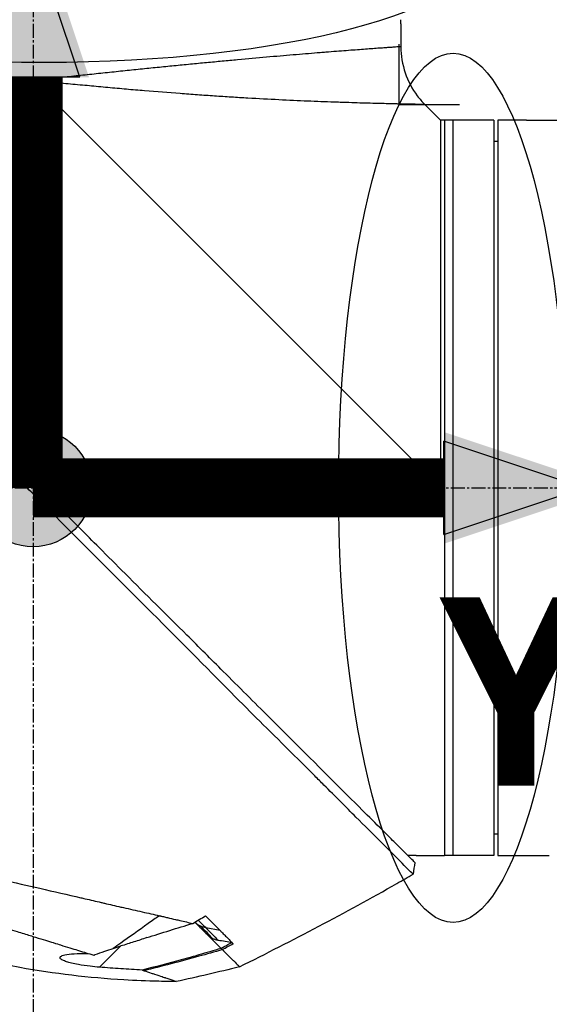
# Model space of a CAD drawing. Header units: millimetres. Extents: x 0 to 5219, y 0 to 2970.
# Tile 155 of 233: x 1890 to 1954, y 2058 to 2178. Entities that reach past the tile are written whole.
import ezdxf

# ---------------------------------------------------------------- set-up
doc = ezdxf.new("R2010")
doc.units = ezdxf.units.MM
doc.header["$LTSCALE"] = 0.2
doc.linetypes.add('CENTER2', pattern=[1.125, 0.75, -0.125, 0.125, -0.125])
for name, color, linetype in [('02_Center Line', 1, 'CENTER2'), ('07_Special Line2', 76, 'Continuous'), ('12_Before Rev.Num.', 5, 'Continuous'), ('13_After Rev.Num.', 6, 'Continuous')]:
    doc.layers.add(name, color=color, linetype=linetype)
doc.layers.add('14_Mark', color=7, linetype='Continuous', true_color=0xe03c31)
doc.styles.add('Rainbow-5.0 Style', font='malgunsl.ttf')
doc.dimstyles.new('Rainbow-5.0 Style$0', dxfattribs={"dimtxt": 4, "dimasz": 3, "dimexe": 2, "dimexo": 1, "dimgap": 0.8, "dimtad": 1, "dimzin": 9, "dimdsep": 46, "dimtxsty": 'Rainbow-5.0 Style', "dimcen": 0, "dimclrd": 251, "dimclre": 251, "dimclrt": 256, "dimadec": 1, "dimazin": 0, "dimtp": 0.1, "dimtm": 0.1, "dimtfac": 0.61, "dimtmove": 0, "dimatfit": 3, "dimfxl": 1, "dimlwd": -1, "dimlwe": -1, "dimarcsym": 1})

# ---------------------------------------------------------------- blocks, each defined once
blk = doc.blocks.new('A$C7b354fd2')
for p, q in [((-111.25, 1436.65), (-111.25, 1433.84)), ((-156.25, 1429.7), (-156.25, 1380.73)), ((-106.4, 1379.85), (-156.25, 1429.7)), ((-106.4, 1424.85), (-108.32, 1426.77)), ((-99.9, 1424.85), (-106.4, 1424.85)), ((-105.9, 1424.85), (-105.9, 1334.85)), ((-104.9, 1424.85), (-104.9, 1334.85)), ((-99.9, 1424.85), (-99.9, 1334.85)), ((-99.4, 1424.85), (-99.4, 1334.85)), ((-96.4, 1424.85), (-99.4, 1424.85)), ((-95.9, 1424.85), (-84.98, 1424.85)), ((-99.4, 1422.24), (-99.9, 1422.25)), ((-155.37, 1379.85), (-106.4, 1379.85)), ((-99.4, 1337.46), (-99.9, 1337.45)), ((-109.4, 1334.85), (-110.4, 1334.85)), ((-109.56, 1334.01), (-109.56, 1334.01)), ((-108.9, 1334.85), (-105.9, 1334.85)), ((-99.9, 1334.85), (-105.9, 1334.85)), ((-99.4, 1334.85), (-96.4, 1334.85)), ((-95.9, 1334.85), (-93.09, 1334.85)), ((-155.92, 1330.95), (-155.93, 1330.95)), ((-151.36, 1329.9), (-151.36, 1329.9)), ((-133.37, 1325.68), (-135.1, 1326)), ((-134.98, 1325.22), (-134.98, 1325.22)), ((-134.76, 1325), (-133.25, 1323.49)), ((-133.88, 1324.77), (-133.88, 1324.77)), ((-145.51, 1323.78), (-148.11, 1321.18)), ((-133.15, 1323.39), (-133.15, 1323.39))]:
    blk.add_line(p, q)
for centre, major_axis, ratio, start_param, end_param in [((-304.98, 1672.68), (-370.15, -133.4), 0.996605, 1.739605, 1.745413), ((-168.2, 1413.55), (-175.69, -92.5), 0.499327, 1.51993, 1.629791), ((-97.34, 1357.37), (-100.29, -70.55), 0.00513, 5.157056, 5.172107), ((-1566.99, 3730.47), (2724.79, -633.85), 0.999787, 5.477557, 5.478207), ((-143.07, 1325.88), (-6.87, -4.86), 0.000021, 5.078449, 5.228203), ((-159.24, 1350.41), (28.2, -29.05), 0.006602, 5.89112, 5.905046), ((-560.84, 2107.32), (-783.25, -429.06), 1, 1.569107, 1.570796)]:
    blk.add_ellipse(centre, major_axis=major_axis, ratio=ratio, start_param=start_param, end_param=end_param)
for points, knots in [([(-111.25, 1436.65), (-111.25, 1436.65), (-111.25, 1436.66), (-111.25, 1436.71), (-111.25, 1436.75), (-111.25, 1436.84), (-111.25, 1436.9), (-111.25, 1437.02), (-111.25, 1437.09), (-111.25, 1437.15)], [-0.075338, -0.075338, -0.075338, -0.075338, -0.0565035, -0.0565035, -0.037669, -0.037669, -0.0188345, -0.0188345, 0, 0, 0, 0]), ([(-111.25, 1433.84), (-111.25, 1433.84), (-111.25, 1433.84), (-111.26, 1433.84), (-111.27, 1433.84), (-111.29, 1433.84), (-111.3, 1433.84), (-111.34, 1433.84), (-111.4, 1433.83), (-111.47, 1433.83), (-111.54, 1433.82), (-111.63, 1433.82), (-111.74, 1433.81), (-111.84, 1433.8), (-111.97, 1433.79), (-112.11, 1433.78), (-112.26, 1433.77), (-112.42, 1433.76), (-112.59, 1433.75), (-112.77, 1433.74), (-112.97, 1433.72), (-113.19, 1433.71), (-113.29, 1433.7), (-113.4, 1433.69), (-113.52, 1433.68), (-113.52, 1433.68), (-113.52, 1433.68), (-113.52, 1433.68), (-113.64, 1433.67), (-113.76, 1433.67), (-113.88, 1433.66), (-113.88, 1433.66), (-113.88, 1433.66), (-113.88, 1433.66), (-114.13, 1433.64), (-114.4, 1433.62), (-114.68, 1433.6), (-114.68, 1433.6), (-114.68, 1433.6), (-114.69, 1433.6), (-114.97, 1433.58), (-115.26, 1433.56), (-115.58, 1433.53), (-115.58, 1433.53), (-115.58, 1433.53), (-115.58, 1433.53), (-115.89, 1433.51), (-116.22, 1433.49), (-116.56, 1433.46), (-116.57, 1433.46), (-116.57, 1433.46), (-116.57, 1433.46), (-116.92, 1433.43), (-117.27, 1433.41), (-117.65, 1433.38), (-117.65, 1433.38), (-117.65, 1433.38), (-117.66, 1433.38), (-118.03, 1433.35), (-118.42, 1433.32), (-118.83, 1433.29), (-118.83, 1433.29), (-118.83, 1433.29), (-118.84, 1433.29), (-119.24, 1433.26), (-119.66, 1433.22), (-120.1, 1433.19), (-120.1, 1433.19), (-120.11, 1433.19), (-120.11, 1433.19), (-120.33, 1433.17), (-120.55, 1433.15), (-120.77, 1433.13), (-121, 1433.12), (-121.23, 1433.1), (-121.47, 1433.08), (-121.47, 1433.08), (-121.47, 1433.08), (-121.48, 1433.08), (-121.94, 1433.04), (-122.42, 1433), (-122.91, 1432.96), (-122.92, 1432.96), (-122.92, 1432.96), (-122.93, 1432.96), (-123.42, 1432.92), (-123.92, 1432.88), (-124.43, 1432.83), (-124.44, 1432.83), (-124.44, 1432.83), (-124.45, 1432.83), (-125.48, 1432.75), (-126.56, 1432.65), (-127.69, 1432.55), (-127.69, 1432.55), (-127.7, 1432.55), (-127.7, 1432.55), (-128.83, 1432.45), (-130.01, 1432.35), (-131.23, 1432.24), (-131.24, 1432.24), (-131.24, 1432.23), (-131.25, 1432.23), (-131.86, 1432.18), (-132.48, 1432.12), (-133.11, 1432.06), (-133.11, 1432.06), (-133.12, 1432.06), (-133.12, 1432.06), (-133.75, 1432), (-134.39, 1431.94), (-135.03, 1431.88), (-135.04, 1431.88), (-135.04, 1431.88), (-135.05, 1431.88), (-135.69, 1431.82), (-136.34, 1431.75), (-136.99, 1431.69), (-137, 1431.69), (-137.01, 1431.69), (-137.01, 1431.69), (-137.67, 1431.62), (-138.33, 1431.56), (-139, 1431.49), (-139.01, 1431.49), (-139.01, 1431.49), (-139.02, 1431.49), (-139.69, 1431.43), (-140.36, 1431.36), (-141.05, 1431.29), (-141.05, 1431.29), (-141.06, 1431.29), (-141.06, 1431.29), (-141.74, 1431.22), (-142.44, 1431.15), (-143.13, 1431.08), (-143.14, 1431.08), (-143.14, 1431.08), (-143.15, 1431.08), (-143.84, 1431), (-144.55, 1430.93), (-145.26, 1430.86), (-145.26, 1430.86), (-145.27, 1430.86), (-145.27, 1430.86), (-145.99, 1430.78), (-146.71, 1430.71), (-147.44, 1430.63), (-148.16, 1430.56), (-148.89, 1430.48), (-149.62, 1430.4), (-150.35, 1430.33), (-151.09, 1430.25), (-151.82, 1430.17), (-152.19, 1430.13), (-152.56, 1430.09), (-152.93, 1430.05), (-153.3, 1430.01), (-153.66, 1429.97), (-154.03, 1429.93), (-154.4, 1429.9), (-154.77, 1429.86), (-155.14, 1429.82), (-155.33, 1429.8), (-155.51, 1429.78), (-155.7, 1429.76), (-155.88, 1429.74), (-156.07, 1429.72), (-156.25, 1429.7)], [0.07060728, 0.07060728, 0.07060728, 0.07060728, 0.07170361, 0.07170361, 0.07170361, 0.07280828, 0.07280828, 0.07280828, 0.07501635, 0.07501635, 0.07501635, 0.07721945, 0.07721945, 0.07721945, 0.07943249, 0.07943249, 0.07943249, 0.08163213, 0.08163213, 0.08163213, 0.08384862, 0.08384862, 0.08384862, 0.08494202, 0.08494202, 0.08494202, 0.08495266, 0.08495266, 0.08495266, 0.08604529, 0.08604529, 0.08604529, 0.08605669, 0.08605669, 0.08605669, 0.08825193, 0.08825193, 0.08825193, 0.08826476, 0.08826476, 0.08826476, 0.09045866, 0.09045866, 0.09045866, 0.09047283, 0.09047283, 0.09047283, 0.09266548, 0.09266548, 0.09266548, 0.0926809, 0.0926809, 0.0926809, 0.09487241, 0.09487241, 0.09487241, 0.09488896, 0.09488896, 0.09488896, 0.09707944, 0.09707944, 0.09707944, 0.09709703, 0.09709703, 0.09709703, 0.0992866, 0.0992866, 0.0992866, 0.0993051, 0.0993051, 0.0993051, 0.10038972, 0.10038972, 0.10038972, 0.10149384, 0.10149384, 0.10149384, 0.10151317, 0.10151317, 0.10151317, 0.10370128, 0.10370128, 0.10370128, 0.10372124, 0.10372124, 0.10372124, 0.10590889, 0.10590889, 0.10590889, 0.10592931, 0.10592931, 0.10592931, 0.11032469, 0.11032469, 0.11032469, 0.11034544, 0.11034544, 0.11034544, 0.11474132, 0.11474132, 0.11474132, 0.11476158, 0.11476158, 0.11476158, 0.11694994, 0.11694994, 0.11694994, 0.11696965, 0.11696965, 0.11696965, 0.11915879, 0.11915879, 0.11915879, 0.11917771, 0.11917771, 0.11917771, 0.12136786, 0.12136786, 0.12136786, 0.12138578, 0.12138578, 0.12138578, 0.12357717, 0.12357717, 0.12357717, 0.12359385, 0.12359385, 0.12359385, 0.12578671, 0.12578671, 0.12578671, 0.12580192, 0.12580192, 0.12580192, 0.12799646, 0.12799646, 0.12799646, 0.12800999, 0.12800999, 0.12800999, 0.13020641, 0.13020641, 0.13020641, 0.13021805, 0.13021805, 0.13021805, 0.13242612, 0.13242612, 0.13242612, 0.13463419, 0.13463419, 0.13463419, 0.13684226, 0.13684226, 0.13684226, 0.13794629, 0.13794629, 0.13794629, 0.13905033, 0.13905033, 0.13905033, 0.14015436, 0.14015436, 0.14015436, 0.14070638, 0.14070638, 0.14070638, 0.1412584, 0.1412584, 0.1412584, 0.1412584]), ([(-111.25, 1433.84), (-111.25, 1432.76), (-111.07, 1431.67), (-110.38, 1429.64), (-109.88, 1428.67), (-108.96, 1427.45), (-108.65, 1427.1), (-108.32, 1426.77)], [0, 0, 0, 0, 0.3242583, 0.3242583, 0.6426929, 0.6426929, 0.7824853, 0.7824853, 0.7824853, 0.7824853]), ([(-108.32, 1426.77), (-108.32, 1426.77), (-108.32, 1426.77), (-108.36, 1426.77), (-108.54, 1426.77), (-108.84, 1426.78), (-109.38, 1426.79), (-110.06, 1426.8), (-110.79, 1426.82), (-111.19, 1426.82), (-111.61, 1426.83), (-112.21, 1426.85), (-113.03, 1426.87), (-114.11, 1426.89), (-115.29, 1426.92), (-116.57, 1426.96), (-117.72, 1427), (-118.69, 1427.03), (-119.7, 1427.06), (-121.02, 1427.11), (-123.21, 1427.2), (-126.14, 1427.33), (-129, 1427.49), (-130.98, 1427.6), (-132.33, 1427.69), (-134.05, 1427.8), (-136.14, 1427.94), (-138.97, 1428.15), (-141.87, 1428.38), (-144.84, 1428.63), (-147.1, 1428.84), (-149.37, 1429.05), (-151.66, 1429.26), (-153.57, 1429.44), (-154.91, 1429.57), (-155.68, 1429.64), (-156.06, 1429.68), (-156.25, 1429.7)], [0.07327246, 0.07327246, 0.07327246, 0.07327246, 0.0732784, 0.0755701, 0.07786179, 0.08015349, 0.08244518, 0.08702857, 0.08817442, 0.08932027, 0.09046611, 0.09161196, 0.09390366, 0.09619535, 0.09848705, 0.10077874, 0.10307044, 0.10421629, 0.10536213, 0.10765383, 0.10994553, 0.11452892, 0.11911231, 0.12025815, 0.121404, 0.1236957, 0.12598739, 0.12827909, 0.13286248, 0.13515417, 0.13744587, 0.13973756, 0.14202926, 0.14432096, 0.1454668, 0.14603973, 0.14661265, 0.14661265, 0.14661265, 0.14661265]), ([(-109.74, 1332.56), (-109.74, 1332.57), (-109.89, 1332.68), (-111.54, 1334.34), (-112.56, 1335.39), (-114.71, 1337.54), (-115.7, 1338.51), (-117.36, 1340.16), (-117.99, 1340.8), (-119.29, 1342.1), (-119.96, 1342.77), (-121.04, 1343.85), (-121.41, 1344.22), (-124.55, 1347.37), (-127.25, 1350.02), (-131.42, 1354.18), (-134.44, 1357.25), (-141.9, 1364.75), (-145.54, 1368.37), (-152.43, 1375.26), (-154.85, 1377.75), (-157.73, 1380.58), (-159.67, 1382.43), (-164.1, 1386.87), (-165.95, 1388.75), (-172.37, 1395.25), (-175.92, 1398.76), (-179.74, 1402.58), (-181.07, 1403.91), (-184.83, 1407.67), (-187.2, 1410.04), (-193.84, 1416.68), (-197, 1419.85), (-199.79, 1422.62), (-200.39, 1423.21), (-201.68, 1424.49), (-202.3, 1425.1), (-203.13, 1425.94), (-203.35, 1426.17), (-203.35, 1426.17)], [0.007059, 0.007059, 0.007059, 0.007059, 0.615438, 0.615438, 1.069569, 1.069569, 1.371276, 1.371276, 1.544721, 1.544721, 1.716113, 1.716113, 1.805171, 1.805171, 2.453917, 2.453917, 3.119268, 3.119268, 3.710855, 3.710855, 4.236876, 4.236876, 4.642605, 4.642605, 4.934699, 4.934699, 5.667174, 5.667174, 6.066186, 6.066186, 6.818123, 6.818123, 8.314738, 8.314738, 8.772171, 8.772171, 9.455351, 9.455351, 10.137965, 10.137965, 10.137965, 10.137965]), ([(-156.88, 1381.35), (-156.9, 1381.37), (-156.99, 1381.46), (-157.19, 1381.65), (-157.27, 1381.72), (-157.5, 1381.95), (-157.66, 1382.1), (-158.13, 1382.56), (-158.44, 1382.86), (-159.38, 1383.78), (-160, 1384.39), (-161.87, 1386.23), (-163.11, 1387.47), (-166.84, 1391.19), (-169.32, 1393.69), (-177.55, 1401.96), (-182.43, 1406.84), (-190.16, 1414.58), (-193.62, 1418.04), (-196.85, 1421.29), (-197.32, 1421.77), (-199.31, 1423.77), (-200.51, 1424.96), (-201.53, 1425.99), (-201.74, 1426.2), (-201.96, 1426.41), (-202.01, 1426.47), (-202.06, 1426.51), (-202.07, 1426.53), (-202.08, 1426.54), (-202.08, 1426.54), (-202.09, 1426.54), (-202.09, 1426.54), (-202.09, 1426.54)], [0.0003975, 0.0003975, 0.0003975, 0.0003975, 0.0037334, 0.0037334, 0.0059736, 0.0059736, 0.0104554, 0.0104554, 0.0194241, 0.0194241, 0.0373842, 0.0373842, 0.0734232, 0.0734232, 0.1463793, 0.1463793, 0.3201527, 0.3201527, 0.4871586, 0.4871586, 0.516686, 0.516686, 0.6197489, 0.6197489, 0.6590143, 0.6590143, 0.678683, 0.678683, 0.6884419, 0.6884419, 0.6932923, 0.6932923, 0.6950052, 0.6950052, 0.6950052, 0.6950052]), ([(-106.4, 1424.85), (-106.4, 1424.85), (-106.4, 1424.78), (-106.4, 1424.5), (-106.4, 1424.28), (-106.4, 1423.72), (-106.4, 1423.37), (-106.4, 1422.52), (-106.4, 1422.04), (-106.4, 1420.93), (-106.4, 1420.31), (-106.4, 1418.94), (-106.4, 1418.2), (-106.4, 1416.59), (-106.4, 1415.72), (-106.4, 1413.88), (-106.4, 1412.91), (-106.4, 1410.85), (-106.4, 1409.78), (-106.4, 1407.66), (-106.4, 1406.62), (-106.4, 1403.69), (-106.4, 1401.72), (-106.4, 1398.91), (-106.4, 1398.14), (-106.4, 1395.97), (-106.4, 1394.57), (-106.4, 1391), (-106.4, 1388.81), (-106.4, 1384.38), (-106.4, 1382.15), (-106.4, 1379.89), (-106.4, 1379.87), (-106.4, 1379.85)], [7.065101, 7.065101, 7.065101, 7.065101, 7.503081, 7.503081, 7.941245, 7.941245, 8.379363, 8.379363, 8.81754, 8.81754, 9.255686, 9.255686, 9.693876, 9.693876, 10.132032, 10.132032, 10.570233, 10.570233, 11.008387, 11.008387, 11.398553, 11.398553, 12.081509, 12.081509, 12.337551, 12.337551, 12.785597, 12.785597, 13.457918, 13.457918, 14.130202, 14.130202, 14.135687, 14.135687, 14.135687, 14.135687]), ([(-95.9, 1424.85), (-95.9, 1424.85), (-95.91, 1424.85), (-95.96, 1424.85), (-96, 1424.85), (-96.09, 1424.85), (-96.15, 1424.85), (-96.27, 1424.85), (-96.34, 1424.85), (-96.4, 1424.85)], [0.075338, 0.075338, 0.075338, 0.075338, 0.09417251, 0.09417251, 0.11300701, 0.11300701, 0.13184151, 0.13184151, 0.15067601, 0.15067601, 0.15067601, 0.15067601]), ([(-154.76, 1379.22), (-154.94, 1379.41), (-155.13, 1379.61), (-155.42, 1379.9), (-155.52, 1380), (-155.69, 1380.17), (-155.75, 1380.24), (-155.88, 1380.36), (-155.94, 1380.43), (-156.08, 1380.56), (-156.16, 1380.64), (-156.33, 1380.81), (-156.42, 1380.9), (-156.63, 1381.11), (-156.76, 1381.23), (-156.88, 1381.35)], [0.0002958, 0.0002958, 0.0002958, 0.0002958, 0.0803707, 0.0803707, 0.1241416, 0.1241416, 0.1519625, 0.1519625, 0.1775479, 0.1775479, 0.210957, 0.210957, 0.2493552, 0.2493552, 0.3001905, 0.3001905, 0.3001905, 0.3001905]), ([(-109.56, 1334.01), (-109.56, 1334.02), (-109.57, 1334.03), (-109.73, 1334.19), (-110.25, 1334.71), (-111.45, 1335.9), (-111.83, 1336.28), (-112.74, 1337.19), (-113.27, 1337.72), (-114.61, 1339.05), (-115.46, 1339.9), (-118.99, 1343.41), (-122.14, 1346.57), (-126.15, 1350.56), (-126.75, 1351.17), (-129.18, 1353.59), (-131.07, 1355.47), (-134.46, 1358.85), (-135.94, 1360.34), (-139.92, 1364.3), (-142.46, 1366.81), (-146.05, 1370.41), (-147.12, 1371.47), (-148.96, 1373.32), (-149.74, 1374.11), (-151.47, 1375.86), (-152.42, 1376.82), (-153.83, 1378.27), (-154.29, 1378.74), (-154.76, 1379.22)], [-8.584088, -8.584088, -8.584088, -8.584088, -8.41957, -8.41957, -7.405825, -7.405825, -7.009362, -7.009362, -6.570806, -6.570806, -5.993954, -5.993954, -4.313633, -4.313633, -4.020302, -4.020302, -3.14591, -3.14591, -2.482877, -2.482877, -1.393563, -1.393563, -0.939479, -0.939479, -0.605419, -0.605419, -0.199748, -0.199748, -0.000287, -0.000287, -0.000287, -0.000287]), ([(-203.71, 1341.89), (-203.71, 1341.89), (-203.68, 1341.89), (-203.61, 1341.87), (-203.55, 1341.86), (-203.45, 1341.84), (-203.32, 1341.81), (-203.29, 1341.8), (-203.26, 1341.79), (-203.23, 1341.79), (-202.98, 1341.73), (-202.64, 1341.65), (-202.25, 1341.56), (-202.15, 1341.54), (-202.04, 1341.51), (-201.93, 1341.49), (-201.54, 1341.4), (-201.1, 1341.3), (-200.59, 1341.18), (-199.94, 1341.03), (-199.2, 1340.86), (-198.37, 1340.67), (-198.01, 1340.59), (-197.62, 1340.5), (-197.22, 1340.41), (-196.71, 1340.29), (-196.18, 1340.17), (-195.63, 1340.04), (-194.62, 1339.81), (-193.53, 1339.56), (-192.4, 1339.3), (-191.64, 1339.13), (-190.86, 1338.95), (-190.06, 1338.77), (-189.61, 1338.66), (-189.17, 1338.56), (-188.71, 1338.46), (-187.38, 1338.15), (-186.02, 1337.84), (-184.64, 1337.52), (-183.42, 1337.25), (-182.19, 1336.96), (-180.96, 1336.68), (-179.24, 1336.29), (-177.55, 1335.9), (-175.92, 1335.52), (-175.79, 1335.5), (-175.66, 1335.47), (-175.53, 1335.44), (-175.13, 1335.34), (-174.72, 1335.25), (-174.32, 1335.16), (-173.91, 1335.07), (-173.51, 1334.97), (-173.1, 1334.88), (-172.69, 1334.79), (-172.28, 1334.69), (-171.87, 1334.6), (-171.48, 1334.51), (-171.08, 1334.42), (-170.68, 1334.33), (-170.67, 1334.32), (-170.65, 1334.32), (-170.64, 1334.32), (-168.92, 1333.92), (-167.24, 1333.54), (-165.61, 1333.17), (-163.85, 1332.76), (-162.15, 1332.37), (-160.52, 1332), (-160.37, 1331.96), (-160.22, 1331.93), (-160.07, 1331.9), (-158.49, 1331.53), (-156.94, 1331.18), (-155.44, 1330.84), (-153.7, 1330.44), (-152.02, 1330.06), (-150.41, 1329.69), (-150.24, 1329.65), (-150.07, 1329.61), (-149.9, 1329.57), (-149.25, 1329.42), (-148.59, 1329.26), (-147.94, 1329.11), (-147.79, 1329.08), (-147.65, 1329.05), (-147.51, 1329.01), (-146.9, 1328.87), (-146.25, 1328.72), (-145.5, 1328.55), (-145.4, 1328.53), (-145.29, 1328.5), (-145.19, 1328.48), (-144.44, 1328.31), (-143.66, 1328.13), (-142.91, 1327.96), (-142.18, 1327.8), (-141.48, 1327.64), (-140.8, 1327.48)], [0, 0, 0, 0, 0.0293646, 0.0293646, 0.0293646, 0.0566154, 0.0566154, 0.0566154, 0.0625, 0.0625, 0.0625, 0.1118856, 0.1118856, 0.1118856, 0.125, 0.125, 0.125, 0.1687706, 0.1687706, 0.1687706, 0.2250488, 0.2250488, 0.2250488, 0.25, 0.25, 0.25, 0.2807426, 0.2807426, 0.2807426, 0.3373462, 0.3373462, 0.3373462, 0.375, 0.375, 0.375, 0.394127, 0.394127, 0.394127, 0.4504604, 0.4504604, 0.4504604, 0.5, 0.5, 0.5, 0.5625, 0.5625, 0.5625, 0.5671142, 0.5671142, 0.5671142, 0.581501, 0.581501, 0.581501, 0.5960263, 0.5960263, 0.5960263, 0.6106942, 0.6106942, 0.6106942, 0.625, 0.625, 0.625, 0.6254725, 0.6254725, 0.6254725, 0.6826656, 0.6826656, 0.6826656, 0.7442648, 0.7442648, 0.7442648, 0.75, 0.75, 0.75, 0.8049855, 0.8049855, 0.8049855, 0.8682916, 0.8682916, 0.8682916, 0.875, 0.875, 0.875, 0.9005062, 0.9005062, 0.9005062, 0.90625, 0.90625, 0.90625, 0.9336735, 0.9336735, 0.9336735, 0.9375, 0.9375, 0.9375, 0.9693103, 0.9693103, 0.9693103, 1, 1, 1, 1]), ([(-200.47, 1338.75), (-200.47, 1338.75), (-200.47, 1338.75), (-200.38, 1338.72), (-200.33, 1338.71), (-200.27, 1338.7), (-200.21, 1338.68), (-200.18, 1338.67), (-200.15, 1338.66), (-200.12, 1338.66), (-199.96, 1338.62), (-199.74, 1338.56), (-199.46, 1338.48), (-199.35, 1338.45), (-199.23, 1338.41), (-199.1, 1338.38), (-198.84, 1338.3), (-198.55, 1338.22), (-198.22, 1338.12), (-197.79, 1337.99), (-197.29, 1337.84), (-196.74, 1337.68), (-196.67, 1337.65), (-196.6, 1337.63), (-196.52, 1337.61), (-195.66, 1337.34), (-195, 1337.14), (-194.73, 1337.06), (-194.7, 1337.05), (-194.59, 1337.02), (-194.39, 1336.95), (-194.03, 1336.84), (-193.38, 1336.64), (-192.32, 1336.31), (-192.17, 1336.26), (-192.01, 1336.22), (-191.86, 1336.17), (-190.96, 1335.88), (-189.99, 1335.58), (-188.97, 1335.26), (-188.19, 1335.01), (-187.37, 1334.75), (-186.52, 1334.49), (-186.26, 1334.4), (-186.01, 1334.33), (-185.77, 1334.25), (-184.15, 1333.74), (-182.96, 1333.36), (-182.32, 1333.15), (-182.23, 1333.12), (-182.15, 1333.1), (-182.08, 1333.08), (-181.6, 1332.92), (-180.48, 1332.57), (-178.65, 1331.98), (-178.24, 1331.85), (-177.79, 1331.71), (-177.3, 1331.55), (-176.41, 1331.27), (-175.59, 1331), (-174.84, 1330.77), (-173.86, 1330.45), (-173.01, 1330.18), (-172.3, 1329.95), (-171.82, 1329.79), (-171.37, 1329.65), (-170.96, 1329.52), (-170.52, 1329.38), (-170.13, 1329.25), (-169.77, 1329.14), (-169.51, 1329.06), (-169.25, 1328.97), (-168.99, 1328.89), (-168.57, 1328.76), (-168.16, 1328.63), (-167.74, 1328.5), (-167.57, 1328.45), (-167.39, 1328.39), (-167.22, 1328.34), (-166.59, 1328.14), (-165.94, 1327.94), (-165.29, 1327.74), (-164.5, 1327.49), (-163.69, 1327.25), (-162.88, 1327), (-162.65, 1326.92), (-162.42, 1326.85), (-162.19, 1326.78), (-161.63, 1326.61), (-161.07, 1326.44), (-160.51, 1326.26), (-159.73, 1326.02), (-158.95, 1325.78), (-158.19, 1325.55), (-157.92, 1325.46), (-157.65, 1325.38), (-157.38, 1325.3), (-156.86, 1325.14), (-156.38, 1324.99), (-155.95, 1324.86), (-155.04, 1324.57), (-154.33, 1324.35), (-153.8, 1324.19), (-153.4, 1324.07), (-153.1, 1323.98), (-152.9, 1323.91), (-152.51, 1323.79), (-152.12, 1323.67), (-151.74, 1323.55), (-151.43, 1323.46), (-151.12, 1323.36), (-150.81, 1323.27), (-150.32, 1323.12), (-150, 1323.02), (-149.81, 1322.96), (-149.81, 1322.96), (-149.8, 1322.95), (-149.79, 1322.95), (-149.47, 1322.85), (-149.15, 1322.76), (-148.84, 1322.66)], [-1, -1, -1, -1, -0.967857, -0.967857, -0.967857, -0.948942, -0.948942, -0.948942, -0.935714, -0.935714, -0.935714, -0.889625, -0.889625, -0.889625, -0.871429, -0.871429, -0.871429, -0.83445, -0.83445, -0.83445, -0.785714, -0.785714, -0.785714, -0.781613, -0.781613, -0.781613, -0.732143, -0.732143, -0.732143, -0.713138, -0.713138, -0.713138, -0.678571, -0.678571, -0.678571, -0.668891, -0.668891, -0.668891, -0.613661, -0.613661, -0.613661, -0.571429, -0.571429, -0.571429, -0.563197, -0.563197, -0.563197, -0.507759, -0.507759, -0.507759, -0.5, -0.5, -0.5, -0.441747, -0.441747, -0.441747, -0.428571, -0.428571, -0.428571, -0.397698, -0.397698, -0.397698, -0.357143, -0.357143, -0.357143, -0.339649, -0.339649, -0.339649, -0.321429, -0.321429, -0.321429, -0.310561, -0.310561, -0.310561, -0.292949, -0.292949, -0.292949, -0.285714, -0.285714, -0.285714, -0.258021, -0.258021, -0.258021, -0.223914, -0.223914, -0.223914, -0.214286, -0.214286, -0.214286, -0.189719, -0.189719, -0.189719, -0.155218, -0.155218, -0.155218, -0.142857, -0.142857, -0.142857, -0.12766, -0.12766, -0.12766, -0.095508, -0.095508, -0.095508, -0.071429, -0.071429, -0.071429, -0.051836, -0.051836, -0.051836, -0.035714, -0.035714, -0.035714, -0.017857, -0.017857, -0.017857, -0.017513, -0.017513, -0.017513, 0, 0, 0, 0]), ([(-109.4, 1334.85), (-109.4, 1334.85), (-109.39, 1334.85), (-109.34, 1334.85), (-109.3, 1334.85), (-109.21, 1334.85), (-109.15, 1334.85), (-109.03, 1334.85), (-108.96, 1334.85), (-108.9, 1334.85)], [0.075338, 0.075338, 0.075338, 0.075338, 0.09417251, 0.09417251, 0.11300701, 0.11300701, 0.13184151, 0.13184151, 0.15067601, 0.15067601, 0.15067601, 0.15067601]), ([(-96.4, 1334.85), (-96.34, 1334.85), (-96.27, 1334.85), (-96.15, 1334.85), (-96.09, 1334.85), (-96, 1334.85), (-95.96, 1334.85), (-95.91, 1334.85), (-95.9, 1334.85), (-95.9, 1334.85)], [-0.15067601, -0.15067601, -0.15067601, -0.15067601, -0.13184151, -0.13184151, -0.11300701, -0.11300701, -0.09417251, -0.09417251, -0.075338, -0.075338, -0.075338, -0.075338]), ([(-138.75, 1319.43), (-138.75, 1319.43), (-138.75, 1319.43), (-138.75, 1319.43), (-138.75, 1319.43), (-138.76, 1319.43), (-138.76, 1319.43), (-138.77, 1319.43), (-138.77, 1319.43), (-138.8, 1319.43), (-138.81, 1319.43), (-138.88, 1319.43), (-138.94, 1319.43), (-139.15, 1319.43), (-139.3, 1319.43), (-139.94, 1319.44), (-140.41, 1319.45), (-142.31, 1319.49), (-143.73, 1319.55), (-149.41, 1319.88), (-153.67, 1320.38), (-164.74, 1322.38), (-171.52, 1324.35), (-177.95, 1327.04)], [0, 0, 0, 0, 0.000147, 0.000147, 0.000594, 0.000594, 0.001179, 0.001179, 0.002934, 0.002934, 0.0082, 0.0082, 0.023997, 0.023997, 0.071389, 0.071389, 0.213567, 0.213567, 0.640161, 0.640161, 1.921872, 1.921872, 4.014331, 4.014331, 4.014331, 4.014331]), ([(-140.8, 1327.48), (-140.78, 1327.48), (-140.73, 1327.47), (-140.64, 1327.44), (-140.59, 1327.43), (-140.47, 1327.4), (-140.38, 1327.39), (-140.13, 1327.33), (-139.97, 1327.29), (-139.47, 1327.18), (-139.15, 1327.1), (-138.65, 1326.99), (-138.47, 1326.95), (-138.02, 1326.84), (-137.76, 1326.78), (-137.23, 1326.66), (-136.97, 1326.6), (-136.72, 1326.54)], [0.0000014, 0.0000014, 0.0000014, 0.0000014, 0.0098251, 0.0098251, 0.017126, 0.017126, 0.0317085, 0.0317085, 0.0608135, 0.0608135, 0.1188975, 0.1188975, 0.1517103, 0.1517103, 0.2002367, 0.2002367, 0.248284, 0.248284, 0.248284, 0.248284]), ([(-135.15, 1327.48), (-134.82, 1327.14), (-134.5, 1326.81), (-133.91, 1326.22), (-133.63, 1325.94), (-133.37, 1325.68)], [0.000001, 0.000001, 0.000001, 0.000001, 0.2409557, 0.2409557, 0.4659452, 0.4659452, 0.4659452, 0.4659452]), ([(-142.33, 1324.8), (-141.48, 1325.07), (-140.52, 1325.38), (-138.61, 1325.98), (-137.68, 1326.26), (-136.72, 1326.54)], [-0.6290462, -0.6290462, -0.6290462, -0.6290462, -0.3030235, -0.3030235, -0.000001, -0.000001, -0.000001, -0.000001]), ([(-136.24, 1326.51), (-136.26, 1326.53), (-136.29, 1326.55), (-136.31, 1326.57), (-136.36, 1326.61), (-136.41, 1326.65), (-136.46, 1326.7)], [0, 0, 0, 0, 0.2942521, 0.2942521, 0.2942521, 0.9934241, 0.9934241, 0.9934241, 0.9934241]), ([(-133.37, 1325.68), (-133.36, 1325.67), (-133.34, 1325.65), (-133.31, 1325.61), (-133.29, 1325.59), (-133.24, 1325.54), (-133.21, 1325.51), (-133.11, 1325.41), (-133.05, 1325.35), (-132.86, 1325.15), (-132.73, 1325.03), (-132.49, 1324.78), (-132.38, 1324.67), (-132.21, 1324.5), (-132.15, 1324.44), (-132.07, 1324.36), (-132.04, 1324.33), (-132, 1324.29), (-131.99, 1324.27), (-131.96, 1324.24), (-131.94, 1324.23), (-131.93, 1324.22)], [0.0000105, 0.0000105, 0.0000105, 0.0000105, 0.0113252, 0.0113252, 0.0208026, 0.0208026, 0.0397874, 0.0397874, 0.077882, 0.077882, 0.1546154, 0.1546154, 0.230546, 0.230546, 0.2688391, 0.2688391, 0.2880734, 0.2880734, 0.2977133, 0.2977133, 0.309278, 0.309278, 0.309278, 0.309278]), ([(-142.33, 1324.8), (-142.87, 1324.62), (-143.39, 1324.45), (-144.45, 1324.11), (-144.98, 1323.94), (-145.51, 1323.78)], [-0.3335568, -0.3335568, -0.3335568, -0.3335568, -0.1665993, -0.1665993, -0.0000015, -0.0000015, -0.0000015, -0.0000015]), ([(-134.98, 1325.22), (-134.96, 1325.19), (-134.93, 1325.17), (-134.86, 1325.1), (-134.84, 1325.08), (-134.83, 1325.07)], [-0.00980477, -0.00980477, -0.00980477, -0.00980477, -0.005935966, -0.005935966, -0.000001, -0.000001, -0.000001, -0.000001]), ([(-134.83, 1325.07), (-134.82, 1325.05), (-134.81, 1325.04), (-134.78, 1325.02), (-134.77, 1325.01), (-134.76, 1325)], [-0.009107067, -0.009107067, -0.009107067, -0.009107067, -0.004553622, -0.004553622, -0.000000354, -0.000000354, -0.000000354, -0.000000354]), ([(-134.29, 1324.71), (-134.32, 1324.72), (-134.42, 1324.77), (-134.66, 1324.92), (-134.74, 1324.98), (-134.76, 1325)], [0.00000102, 0.00000102, 0.00000102, 0.00000102, 0.01023425, 0.01023425, 0.02028618, 0.02028618, 0.02028618, 0.02028618]), ([(-134.29, 1324.71), (-134.19, 1324.66), (-134.07, 1324.61), (-133.86, 1324.55), (-133.74, 1324.52), (-133.63, 1324.51)], [-0.06836103, -0.06836103, -0.06836103, -0.06836103, -0.03410163, -0.03410163, -0.00000017, -0.00000017, -0.00000017, -0.00000017]), ([(-133.63, 1324.51), (-133.34, 1324.46), (-133.03, 1324.41), (-132.41, 1324.3), (-132.15, 1324.26), (-131.93, 1324.22)], [-0.1238392, -0.1238392, -0.1238392, -0.1238392, -0.0656965, -0.0656965, 0, 0, 0, 0]), ([(-148.65, 1322.73), (-148.27, 1322.87), (-147.88, 1323.01), (-147.15, 1323.26), (-146.8, 1323.37), (-146.46, 1323.48)], [-0.2327954, -0.2327954, -0.2327954, -0.2327954, -0.1091652, -0.1091652, -0.0000023, -0.0000023, -0.0000023, -0.0000023]), ([(-146.46, 1323.48), (-146.3, 1323.54), (-146.14, 1323.59), (-145.83, 1323.69), (-145.67, 1323.73), (-145.51, 1323.78)], [0.00000973, 0.00000973, 0.00000973, 0.00000973, 0.04985193, 0.04985193, 0.09909559, 0.09909559, 0.09909559, 0.09909559]), ([(-133.25, 1323.49), (-134.16, 1323.22), (-135.06, 1322.95), (-136.28, 1322.6), (-136.59, 1322.51), (-137.31, 1322.31), (-137.72, 1322.19), (-139.72, 1321.64), (-141.32, 1321.23), (-142.92, 1320.83)], [0.000011, 0.000011, 0.000011, 0.000011, 0.283245, 0.283245, 0.37959, 0.37959, 0.507687, 0.507687, 1.002395, 1.002395, 1.002395, 1.002395]), ([(-133.1, 1323.34), (-134.07, 1323.05), (-135.02, 1322.78), (-135.96, 1322.52), (-135.96, 1322.52), (-138.29, 1321.87), (-140.53, 1321.29), (-142.71, 1320.76)], [0, 0, 0, 0, 0.298752, 0.298752, 0.299152, 0.299152, 1, 1, 1, 1]), ([(-133.25, 1323.49), (-133.21, 1323.52), (-132.81, 1323.73), (-132.37, 1323.98), (-132.15, 1324.1), (-131.93, 1324.22)], [-0.150805, -0.150805, -0.150805, -0.150805, -0.0754068, -0.0754068, 0, 0, 0, 0]), ([(-133.1, 1323.34), (-132.92, 1323.16), (-132.75, 1322.99), (-132.59, 1322.83), (-132.26, 1322.5), (-131.99, 1322.23), (-131.77, 1322.01), (-131.75, 1321.99), (-131.73, 1321.98), (-131.71, 1321.96), (-131.47, 1321.72), (-131.29, 1321.54), (-131.18, 1321.42), (-131.12, 1321.36), (-131.07, 1321.32), (-131.04, 1321.28), (-131.03, 1321.27), (-131.02, 1321.26), (-131.01, 1321.25), (-131, 1321.24), (-131, 1321.24), (-131, 1321.24)], [0, 0, 0, 0, 0.130121, 0.130121, 0.130121, 0.4, 0.4, 0.4, 0.42039, 0.42039, 0.42039, 0.69988, 0.69988, 0.69988, 0.847074, 0.847074, 0.847074, 0.922778, 0.922778, 0.922778, 1, 1, 1, 1]), ([(-148.11, 1321.18), (-148.5, 1321.22), (-148.88, 1321.25), (-149.76, 1321.36), (-150.26, 1321.43), (-151.01, 1321.57), (-151.29, 1321.62), (-151.77, 1321.74), (-151.97, 1321.8), (-152.33, 1321.91), (-152.49, 1321.98), (-152.78, 1322.12), (-152.88, 1322.19), (-152.99, 1322.35), (-152.97, 1322.43), (-152.79, 1322.57), (-152.61, 1322.64), (-152.07, 1322.76), (-151.68, 1322.81), (-150.73, 1322.87), (-150.16, 1322.88), (-149.55, 1322.88)], [-1.287776, -1.287776, -1.287776, -1.287776, -1.17213, -1.17213, -1.019695, -1.019695, -0.921183, -0.921183, -0.838385, -0.838385, -0.753104, -0.753104, -0.6452, -0.6452, -0.526866, -0.526866, -0.39063, -0.39063, -0.216277, -0.216277, -0.02032, -0.02032, -0.02032, -0.02032]), ([(-148.84, 1322.66), (-148.81, 1322.67), (-148.78, 1322.68), (-148.72, 1322.71), (-148.68, 1322.72), (-148.65, 1322.73)], [-0.02064642, -0.02064642, -0.02064642, -0.02064642, -0.01032333, -0.01032333, -0.000001, -0.000001, -0.000001, -0.000001]), ([(-142.92, 1320.83), (-143.79, 1320.88), (-144.65, 1320.93), (-146.38, 1321.05), (-147.26, 1321.11), (-148.11, 1321.18)], [0, 0, 0, 0, 0.2619947, 0.2619947, 0.5224569, 0.5224569, 0.5224569, 0.5224569]), ([(-142.71, 1320.76), (-142.74, 1320.77), (-142.77, 1320.78), (-142.85, 1320.81), (-142.88, 1320.82), (-142.92, 1320.83)], [0.0000016, 0.0000016, 0.0000016, 0.0000016, 0.0174157, 0.0174157, 0.03206713, 0.03206713, 0.03206713, 0.03206713]), ([(-142.71, 1320.76), (-142.39, 1320.66), (-142.09, 1320.56), (-141.81, 1320.47), (-141.66, 1320.42), (-141.52, 1320.38), (-141.39, 1320.33), (-140.98, 1320.2), (-140.69, 1320.11), (-140.48, 1320.03), (-140.26, 1319.96), (-140.12, 1319.91), (-140.04, 1319.89), (-139.85, 1319.82), (-139.67, 1319.76), (-139.52, 1319.71), (-139.34, 1319.64), (-139.19, 1319.59), (-139.07, 1319.55), (-139.02, 1319.53), (-138.98, 1319.51), (-138.94, 1319.5), (-138.85, 1319.47), (-138.83, 1319.46), (-138.83, 1319.46), (-138.77, 1319.44), (-138.75, 1319.43), (-138.75, 1319.43)], [-1, -1, -1, -1, -0.8785338, -0.8785338, -0.8785338, -0.8163265, -0.8163265, -0.8163265, -0.6958429, -0.6958429, -0.6958429, -0.5714286, -0.5714286, -0.5714286, -0.4413073, -0.4413073, -0.4413073, -0.2857143, -0.2857143, -0.2857143, -0.2483992, -0.2483992, -0.2483992, -0.1428571, -0.1428571, -0.1428571, 0, 0, 0, 0])]:
    blk.add_open_spline(points, degree=3, knots=knots)
for points in [[(-109.56, 1334.01), (-109.62, 1333.53), (-109.68, 1333.05), (-109.74, 1332.56)], [(-136.04, 1326.95), (-135.71, 1326.61), (-135.4, 1326.3), (-135.1, 1326)], [(-142.16, 1326.52), (-143.36, 1325.67), (-144.48, 1324.88), (-145.53, 1324.14)], [(-134.98, 1325.22), (-135.41, 1325.65), (-135.91, 1326.15), (-136.46, 1326.7)], [(-136.24, 1326.51), (-135.69, 1325.96), (-135.2, 1325.44), (-134.76, 1325)], [(-136.24, 1326.51), (-136.09, 1326.4), (-135.92, 1326.3), (-135.75, 1326.22)], [(-134.29, 1324.71), (-134.72, 1325.14), (-135.2, 1325.66), (-135.75, 1326.22)], [(-135.1, 1326), (-135.3, 1326.04), (-135.53, 1326.11), (-135.75, 1326.22)], [(-135.1, 1326), (-134.55, 1325.44), (-134.06, 1324.94), (-133.63, 1324.51)], [(-131.93, 1324.22), (-131.89, 1324.18), (-131.82, 1324.11), (-131.78, 1324.07)], [(-131, 1321.24), (-133.57, 1320.58), (-136.15, 1319.98), (-138.75, 1319.43)], [(-138.75, 1319.43), (-138.75, 1319.43), (-138.75, 1319.43), (-138.75, 1319.43)]]:
    blk.add_open_spline(points, degree=3)
at = {"layer": '02_Center Line', "ltscale": 11.288275}
for p, q in [((-156.25, 1578.86), (-156.25, 1292.75)), ((-219.43, 1379.85), (44.04, 1379.85))]:
    blk.add_line(p, q, dxfattribs=at)
blk = doc.blocks.new('*D114')
at = {"color": 251, "linetype": 'ByBlock', "transparency": 16777216}
for p, q in [((1891.21, 2290.86), (1891.21, 2344.18)), ((2008.36, 2173.71), (2008.36, 2344.18)), ((1993.36, 2334.18), (1906.21, 2334.18))]:
    blk.add_line(p, q, dxfattribs=at)
at = {"color": 251, "transparency": 16777216}
for points in [[(1906.21, 2336.68), (1906.21, 2331.68), (1891.21, 2334.18)], [(1993.36, 2336.68), (1993.36, 2331.68), (2008.36, 2334.18)]]:
    blk.add_solid(points, dxfattribs=at)
at = {"layer": 'Defpoints', "color": 0, "transparency": 16777216}
for p in [(1891.21, 2334.18), (1891.21, 2285.86), (2008.36, 2168.71)]:
    blk.add_point(p, dxfattribs=at)
at = {"transparency": 16777216, "insert": (1949.78, 2348.57), "char_height": 20, "attachment_point": 5, "style": 'Rainbow-5.0 Style'}
blk.add_mtext('117.15', dxfattribs=at)
blk = doc.blocks.new('*D118')
at = {"color": 251, "linetype": 'ByBlock', "transparency": 16777216}
for p, q in [((1955.2, 2237.9), (2210.65, 2237.9)), ((2200.65, 2135.75), (2200.65, 2222.9)), ((2072.35, 2120.75), (2210.65, 2120.75))]:
    blk.add_line(p, q, dxfattribs=at)
at = {"color": 251, "transparency": 16777216}
for points in [[(2198.15, 2222.9), (2203.15, 2222.9), (2200.65, 2237.9)], [(2198.15, 2135.75), (2203.15, 2135.75), (2200.65, 2120.75)]]:
    blk.add_solid(points, dxfattribs=at)
at = {"layer": 'Defpoints', "color": 0, "transparency": 16777216}
for p in [(1950.2, 2237.9), (2200.65, 2237.9), (2067.35, 2120.75)]:
    blk.add_point(p, dxfattribs=at)
at = {"transparency": 16777216, "insert": (2186.25, 2179.32), "char_height": 20, "attachment_point": 5, "rotation": 90, "style": 'Rainbow-5.0 Style'}
blk.add_mtext('117.15', dxfattribs=at)
blk = doc.blocks.new('*D119')
at = {"color": 251, "linetype": 'ByBlock', "transparency": 16777216}
for p, q in [((1955.2, 2237.9), (2279.94, 2237.9)), ((2269.94, 952.9), (2269.94, 2222.9)), ((2131.07, 937.9), (2279.94, 937.9))]:
    blk.add_line(p, q, dxfattribs=at)
at = {"color": 251, "transparency": 16777216}
for points in [[(2267.44, 2222.9), (2272.44, 2222.9), (2269.94, 2237.9)], [(2267.44, 952.9), (2272.44, 952.9), (2269.94, 937.9)]]:
    blk.add_solid(points, dxfattribs=at)
at = {"layer": 'Defpoints', "color": 0, "transparency": 16777216}
for p in [(1950.2, 2237.9), (2269.94, 2237.9), (2126.07, 937.9)]:
    blk.add_point(p, dxfattribs=at)
at = {"transparency": 16777216, "insert": (2255.54, 1587.9), "char_height": 20, "attachment_point": 5, "rotation": 90, "style": 'Rainbow-5.0 Style'}
blk.add_mtext('1300', dxfattribs=at)
blk = doc.blocks.new('A$C19ebd0c3_1234')
for q in [(46.93, -0.78), (54.3, 6.59)]:
    blk.add_line((46.93, 6.59), q)
blk.add_ellipse((0, 0), major_axis=(53.19, 0), ratio=0.263273)
blk = doc.blocks.new('A$C3a293ff3')
at = {"layer": '07_Special Line2'}
blk.add_hatch(color=256, dxfattribs=at).paths.add_polyline_path([(49.156, 0), (34.9, 4.752), (34.9, -4.752)])
at = {"layer": '12_Before Rev.Num.'}
blk.add_hatch(color=256, dxfattribs=at).paths.add_polyline_path([(0, 49.156), (-4.752, 34.9), (4.752, 34.9)])
at = {"layer": '14_Mark'}
h = blk.add_hatch(color=256, dxfattribs=at)
h.dxf.hatch_style = 1
h.paths.add_polyline_path([(5, 0, 1), (-5, 0, 1)])
at = {"layer": '07_Special Line2'}
for p, q in [((34.9, -3.96), (34.9, 3.96)), ((46.78, 0), (34.9, 3.96)), ((34.9, -3.96), (46.78, 0))]:
    blk.add_line(p, q, dxfattribs=at)
at = {"layer": '07_Special Line2', "const_width": 5}
blk.add_lwpolyline([(34.9, 0), (0, 0)], dxfattribs=at)
at = {"layer": '12_Before Rev.Num.'}
for p, q in [((0, 46.78), (-3.96, 34.9)), ((3.96, 34.9), (0, 46.78)), ((3.96, 34.9), (-3.96, 34.9))]:
    blk.add_line(p, q, dxfattribs=at)
at = {"layer": '12_Before Rev.Num.', "const_width": 5}
blk.add_lwpolyline([(0, 34.9), (0, 0)], dxfattribs=at)
at = {"layer": '14_Mark'}
blk.add_circle((0, 0), 5, dxfattribs=at)
at = {"layer": '07_Special Line2', "insert": (34.529, -17.308), "char_height": 16, "attachment_point": 4, "style": 'Rainbow-5.0 Style'}
blk.add_mtext('{\\fMalgun Gothic Semilight|b1|i0|c129|p50;Y}', dxfattribs=at)
at = {"layer": '12_Before Rev.Num.', "insert": (-20.587, 35.725), "char_height": 16, "attachment_point": 4, "style": 'Rainbow-5.0 Style'}
blk.add_mtext('{\\fMalgun Gothic Semilight|b1|i0|c129|p50;Z}', dxfattribs=at)
at = {"layer": '14_Mark', "insert": (-17.839, -15.459), "char_height": 16, "attachment_point": 4, "style": 'Rainbow-5.0 Style'}
blk.add_mtext('{\\fMalgun Gothic Semilight|b1|i0|c129|p50;4}', dxfattribs=at)

msp = doc.modelspace()

# ---------------------------------------------------------------- block references
msp.add_blockref('A$C7b354fd2', (2047.459, 740.896))
at = {"xscale": 1.44, "yscale": 1.44, "zscale": 1.44}
msp.add_blockref('A$C3a293ff3', (1891.208, 2120.746), dxfattribs=at)
at = {"layer": '13_After Rev.Num.'}
msp.add_blockref('A$C19ebd0c3_1234', (1892.538, 2186.812), dxfattribs=at)
at = {"layer": '13_After Rev.Num.', "rotation": 90}
msp.add_blockref('A$C19ebd0c3_1234', (1942.592, 2120.746), dxfattribs=at)

# ---------------------------------------------------------------- dimensions: what is measured, and where the dimension line sits
dim = msp.add_linear_dim(base=(1891.208, 2334.176), p1=(2008.358, 2168.715), p2=(1891.208, 2285.865), dimstyle='Rainbow-5.0 Style$0', override={"dimscale": 5, "dimtol": 0, "dimlim": 0, "dimtp": 0.1, "dimtm": 0.1, "dimtfac": 0.61, "dimtdec": 2, "dimtolj": 0, "dimtzin": 8})
dim.commit()
dim.dimension.update_dxf_attribs({"geometry": '*D114', "text_midpoint": (1949.783, 2348.57)})
for base, p1, picture, middle in [((2200.646, 2237.896), (2067.35, 2120.746), '*D118', (2186.251, 2179.321)), ((2269.944, 2237.896), (2126.073, 937.896), '*D119', (2255.543, 1587.896))]:
    dim = msp.add_linear_dim(base=base, p1=p1, p2=(1950.2, 2237.896), angle=90, dimstyle='Rainbow-5.0 Style$0', override={"dimscale": 5, "dimtol": 0, "dimlim": 0, "dimtp": 0.1, "dimtm": 0.1, "dimtfac": 0.61, "dimtdec": 2, "dimtolj": 0, "dimtzin": 8})
    dim.commit()
    dim.dimension.update_dxf_attribs({"geometry": picture, "text_midpoint": middle})

doc.saveas('drawing.dxf')
